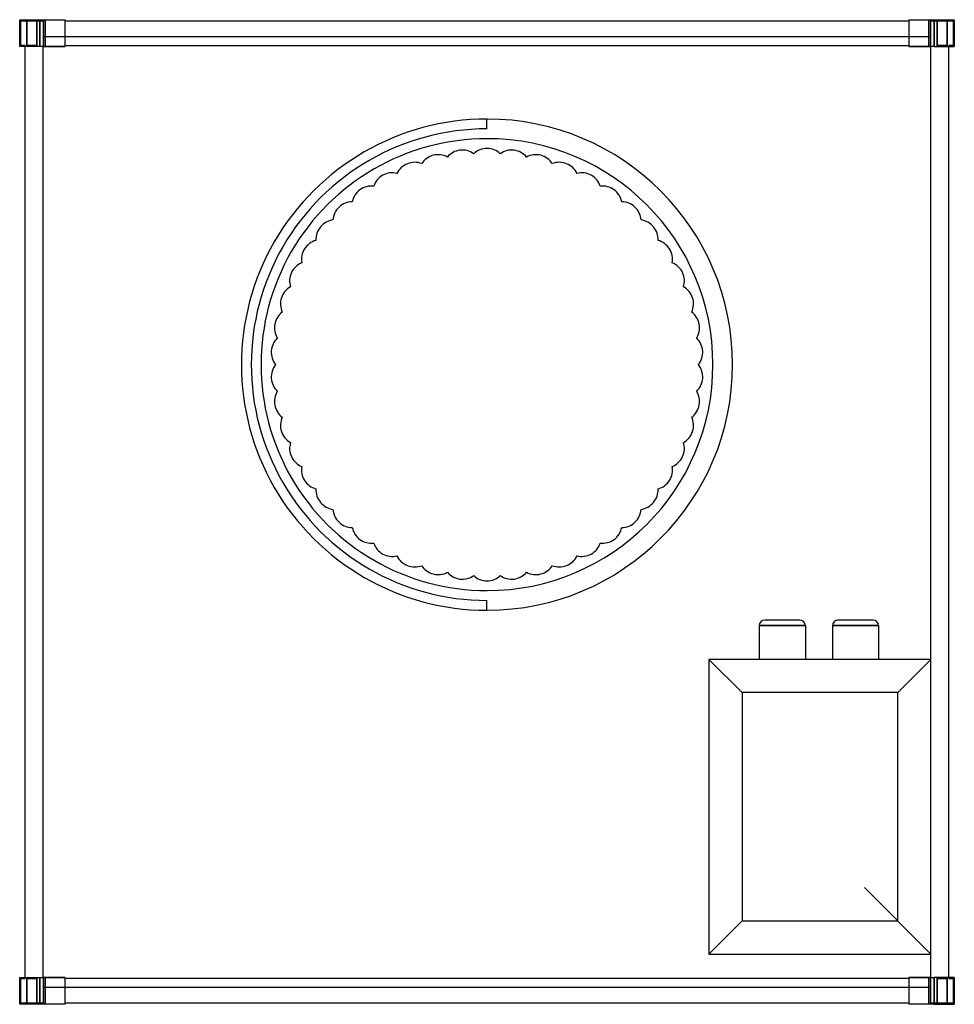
# Model space of a CAD drawing. Header units: millimetres. Extents: x -421 to 421, y -886 to 1.
import ezdxf

# ---------------------------------------------------------------- set-up
doc = ezdxf.new("R2010")
doc.units = ezdxf.units.MM
doc.layers.add('HIDDEN', color=7, linetype='Continuous')
doc.layers.add('THICK', color=7, linetype='Continuous')

msp = doc.modelspace()

# ---------------------------------------------------------------- linework, layer by layer
at = {"layer": 'HIDDEN'}
for p, q in [((-421, 1), (-421, 1)), ((-421, 1), (-421, 1)), ((-414.5, 1), (-414.5, -23.13)), ((-414.5, -23.13), (-414.5, 1)), ((-405.5, -23.13), (-405.5, 1)), ((-405.5, 1), (-405.5, -23.13)), ((-403, 1), (-403, -23.13)), ((-398.1, 1), (-398.1, -23.13)), ((-398.1, 1), (-398.1, -14.13)), ((-398.1, -23.13), (-398.1, 1)), ((-380, 1), (-380, 1)), ((-380, 1), (-380, 1)), ((380, 1), (380, 1)), ((380, 1), (380, 1)), ((380, 0), (380, 0)), ((380, 0), (380, 0)), ((398.1, -23.13), (398.1, 1)), ((398.1, 1), (398.1, -23.13)), ((398.1, -14.13), (398.1, 1)), ((400, -23.13), (400, 0)), ((400, 0), (400, 0)), ((400, 0), (420, 0)), ((403, -23.13), (403, 1)), ((405.5, -23.13), (405.5, 1)), ((405.5, 1), (405.5, -23.13)), ((414.5, 1), (414.5, -23.13)), ((414.5, -23.13), (414.5, 1)), ((420, 0), (420, -22.13)), ((420, 0), (420, 0)), ((421, 1), (421, 1)), ((421, 1), (421, 1)), ((-420, 0), (-420, 0)), ((-420, 0), (-400, 0)), ((-420, -22.13), (-420, 0)), ((-400, 0), (-400, 0)), ((-400, 0), (-400, -23.13)), ((-380, 0), (-380, 0)), ((-380, 0), (-380, 0)), ((-400, -14.13), (400, -14.13)), ((-400, -14.13), (-400, -14.13)), ((-380, -14.13), (-380, -14.13)), ((380, -14.13), (380, -14.13)), ((400, -14.13), (400, -14.13)), ((-421, -23.13), (-421, -23.13)), ((-421, -23.13), (-421, -23.13)), ((-420, -22.13), (-420, -22.13)), ((-416, -22.13), (-420, -22.13)), ((-416, -23.13), (-416, -22.13)), ((-416, -22.13), (-416, -22.13)), ((-416, -23.13), (-416, -23.13)), ((-416, -23.13), (-416, -23.13)), ((-414.38, -23.13), (-414.38, -22.23)), ((-414.38, -22.23), (-414.38, -23.13)), ((-405.62, -22.23), (-414.38, -22.23)), ((-405.62, -23.13), (-405.62, -22.23)), ((-405.62, -22.23), (-405.62, -23.13)), ((-400, -23.13), (-400, -23.13)), ((-400, -861.88), (-400, -23.13)), ((-400, -23.13), (-380, -23.13)), ((-380, -22.13), (-380, -22.13)), ((-380, -22.13), (-380, -22.13)), ((-380, -23.13), (-380, -23.13)), ((-380, -23.13), (-380, -23.13)), ((-380, -23.13), (-380, -23.13)), ((380, -22.13), (380, -22.13)), ((380, -22.13), (380, -22.13)), ((380, -23.13), (380, -23.13)), ((380, -23.13), (400, -23.13)), ((380, -23.13), (380, -23.13)), ((380, -23.13), (380, -23.13)), ((400, -861.88), (400, -23.13)), ((400, -23.13), (400, -23.13)), ((405.62, -23.13), (405.62, -22.23)), ((405.62, -22.23), (405.62, -23.13)), ((414.38, -22.23), (405.62, -22.23)), ((414.38, -23.13), (414.38, -22.23)), ((414.38, -22.23), (414.38, -23.13)), ((416, -22.13), (416, -22.13)), ((416, -22.13), (416, -23.13)), ((420, -22.13), (416, -22.13)), ((416, -23.13), (416, -23.13)), ((416, -23.13), (416, -23.13)), ((420, -22.13), (420, -22.13)), ((421, -23.13), (421, -23.13)), ((421, -23.13), (421, -23.13)), ((0, -88.5), (0, -88.5)), ((0, -97.35), (0, -88.5)), ((0, -97.35), (0, -97.35)), ((-35.68, -122.7), (-35.68, -122.7)), ((-11.96, -119.7), (-11.96, -119.7)), ((11.96, -119.7), (11.96, -119.7)), ((35.68, -122.7), (35.68, -122.7)), ((-58.85, -128.64), (-58.85, -128.64)), ((58.85, -128.64), (58.85, -128.64)), ((-81.08, -137.45), (-81.08, -137.45)), ((81.08, -137.45), (81.08, -137.45)), ((-102.04, -148.97), (-102.04, -148.97)), ((102.04, -148.97), (102.04, -148.97)), ((-121.38, -163.02), (-121.38, -163.02)), ((121.38, -163.02), (121.38, -163.02)), ((-138.81, -179.39), (-138.81, -179.39)), ((138.81, -179.39), (138.81, -179.39)), ((-154.06, -197.82), (-154.06, -197.82)), ((154.06, -197.82), (154.06, -197.82)), ((-166.87, -218.01), (-166.87, -218.01)), ((166.87, -218.01), (166.87, -218.01)), ((-177.05, -239.65), (-177.05, -239.65)), ((177.05, -239.65), (177.05, -239.65)), ((-184.44, -262.39), (-184.44, -262.39)), ((184.44, -262.39), (184.44, -262.39)), ((-188.92, -285.88), (-188.92, -285.88)), ((188.92, -285.88), (188.92, -285.88)), ((-190.43, -309.75), (-190.43, -309.75)), ((190.43, -309.75), (190.43, -309.75)), ((-188.92, -333.62), (-188.92, -333.62)), ((188.92, -333.62), (188.92, -333.62)), ((-184.44, -357.11), (-184.44, -357.11)), ((184.44, -357.11), (184.44, -357.11)), ((-177.05, -379.85), (-177.05, -379.85)), ((177.05, -379.85), (177.05, -379.85)), ((-166.87, -401.49), (-166.87, -401.49)), ((166.87, -401.49), (166.87, -401.49)), ((-154.06, -421.68), (-154.06, -421.68)), ((154.06, -421.68), (154.06, -421.68)), ((-138.81, -440.11), (-138.81, -440.11)), ((138.81, -440.11), (138.81, -440.11)), ((-121.38, -456.48), (-121.38, -456.48)), ((121.38, -456.48), (121.38, -456.48)), ((-102.04, -470.53), (-102.04, -470.53)), ((102.04, -470.53), (102.04, -470.53)), ((-81.08, -482.05), (-81.08, -482.05)), ((81.08, -482.05), (81.08, -482.05)), ((-58.85, -490.86), (-58.85, -490.86)), ((58.85, -490.86), (58.85, -490.86)), ((-35.68, -496.8), (-35.68, -496.8)), ((-11.96, -499.8), (-11.96, -499.8)), ((11.96, -499.8), (11.96, -499.8)), ((35.68, -496.8), (35.68, -496.8)), ((0, -522.15), (0, -522.15)), ((0, -531), (0, -522.15)), ((0, -531), (0, -531)), ((281.8, -539.85), (250.2, -539.85)), ((347.8, -539.85), (316.2, -539.85)), ((266, -544.85), (245.2, -544.85)), ((245.2, -544.85), (266, -544.85)), ((245.2, -544.85), (245.2, -575.25)), ((286.8, -544.85), (266, -544.85)), ((266, -544.85), (286.8, -544.85)), ((286.8, -544.85), (286.8, -575.25)), ((332, -544.85), (311.2, -544.85)), ((311.2, -544.85), (332, -544.85)), ((311.2, -544.85), (311.2, -575.25)), ((352.8, -544.85), (332, -544.85)), ((332, -544.85), (352.8, -544.85)), ((352.8, -544.85), (352.8, -575.25)), ((200, -575.25), (200, -840.75)), ((200, -575.25), (200, -575.25)), ((400, -575.25), (200, -575.25)), ((200, -575.25), (230, -605.25)), ((400, -575.25), (370, -605.25)), ((400, -575.25), (400, -575.25)), ((370, -605.25), (230, -605.25)), ((230, -605.25), (230, -810.75)), ((370, -810.75), (370, -605.25)), ((400, -840.75), (340, -780.75)), ((200, -840.75), (230, -810.75)), ((230, -810.75), (370, -810.75)), ((200, -840.75), (200, -840.75)), ((200, -840.75), (400, -840.75)), ((400, -840.75), (400, -840.75)), ((-421, -861.88), (-421, -861.88)), ((-421, -861.88), (-421, -861.88)), ((-420, -862.88), (-420, -862.88)), ((-420, -862.88), (-416, -862.88)), ((-420, -885), (-420, -862.88)), ((-416, -861.88), (-416, -861.88)), ((-416, -862.88), (-416, -861.88)), ((-416, -861.88), (-416, -861.88)), ((-416, -862.88), (-416, -862.88)), ((-414.5, -861.88), (-414.5, -886)), ((-414.5, -886), (-414.5, -861.88)), ((-414.38, -862.78), (-414.38, -861.88)), ((-414.38, -861.88), (-414.38, -862.78)), ((-414.38, -862.78), (-405.62, -862.78)), ((-405.62, -862.78), (-405.62, -861.88)), ((-405.62, -861.88), (-405.62, -862.78)), ((-405.5, -886), (-405.5, -861.88)), ((-405.5, -861.88), (-405.5, -886)), ((-403, -861.88), (-403, -886)), ((-400, -861.88), (-400, -861.88)), ((-400, -861.88), (-400, -885)), ((-380, -861.88), (-400, -861.88)), ((-398.1, -861.88), (-398.1, -886)), ((-398.1, -886), (-398.1, -861.88)), ((-380, -861.88), (-380, -861.88)), ((-380, -861.88), (-380, -861.88)), ((-380, -861.88), (-380, -861.88)), ((-380, -862.88), (-380, -862.88)), ((-380, -862.88), (-380, -862.88)), ((380, -861.88), (380, -861.88)), ((380, -861.88), (380, -861.88)), ((380, -861.88), (380, -861.88)), ((400, -861.88), (380, -861.88)), ((380, -862.88), (380, -862.88)), ((380, -862.88), (380, -862.88)), ((398.1, -886), (398.1, -861.88)), ((398.1, -861.88), (398.1, -886)), ((400, -861.88), (400, -861.88)), ((400, -885), (400, -861.88)), ((403, -886), (403, -861.88)), ((405.5, -886), (405.5, -861.88)), ((405.5, -861.88), (405.5, -886)), ((405.62, -862.78), (405.62, -861.88)), ((405.62, -861.88), (405.62, -862.78)), ((405.62, -862.78), (414.38, -862.78)), ((414.38, -862.78), (414.38, -861.88)), ((414.38, -861.88), (414.38, -862.78)), ((414.5, -861.88), (414.5, -886)), ((414.5, -886), (414.5, -861.88)), ((416, -861.88), (416, -861.88)), ((416, -861.88), (416, -862.88)), ((416, -861.88), (416, -861.88)), ((416, -862.88), (420, -862.88)), ((416, -862.88), (416, -862.88)), ((420, -862.88), (420, -885)), ((420, -862.88), (420, -862.88)), ((421, -861.88), (421, -861.88)), ((421, -861.88), (421, -861.88)), ((400, -870.88), (-400, -870.88)), ((-400, -870.88), (-400, -870.88)), ((-398.1, -870.88), (-398.1, -886)), ((-380, -870.88), (-380, -870.88)), ((380, -870.88), (380, -870.88)), ((398.1, -886), (398.1, -870.88)), ((400, -870.88), (400, -870.88)), ((-421, -886), (-421, -886)), ((-421, -886), (-421, -886)), ((-420, -885), (-420, -885)), ((-400, -885), (-420, -885)), ((-400, -885), (-400, -885)), ((-380, -885), (-380, -885)), ((-380, -885), (-380, -885)), ((-380, -886), (-380, -886)), ((-380, -886), (-380, -886)), ((380, -885), (380, -885)), ((380, -885), (380, -885)), ((380, -886), (380, -886)), ((380, -886), (380, -886)), ((420, -885), (400, -885)), ((400, -885), (400, -885)), ((420, -885), (420, -885)), ((421, -886), (421, -886)), ((421, -886), (421, -886))]:
    msp.add_line(p, q, dxfattribs=at)
for centre, radius, start, end in [((0, -309.75), 221.25, 89.99998, 270.00002), ((0, -309.75), 221.25, 270.00002, 89.99998), ((0, -309.75), 212.4, 89.99998, 270.00002), ((0, -309.75), 203.55, 89.99998, 270.00002), ((0, -309.75), 203.55, 270.00002, 89.99998), ((0, -132.75), 17.7, 89.99998, 132.49575), ((0, -132.75), 17.7, 47.50427, 89.99998), ((-44.02, -138.31), 17.7, 104.40001, 146.89572), ((-44.02, -138.31), 17.7, 61.90425, 104.40001), ((-22.18, -134.15), 17.7, 97.2, 139.69576), ((-22.18, -134.15), 17.7, 54.70423, 97.2), ((22.18, -134.15), 17.7, 82.80002, 125.29573), ((22.18, -134.15), 17.7, 40.30426, 82.80002), ((44.02, -138.31), 17.7, 75.6, 118.09571), ((44.02, -138.31), 17.7, 33.10424, 75.6), ((-65.16, -145.18), 17.7, 111.59997, 154.09574), ((-65.16, -145.18), 17.7, 69.10427, 111.59997), ((65.16, -145.18), 17.7, 68.39999, 110.89575), ((65.16, -145.18), 17.7, 25.90428, 68.39999), ((-85.27, -154.64), 17.7, 118.79999, 161.29576), ((-85.27, -154.64), 17.7, 76.30428, 118.79999), ((85.27, -154.64), 17.7, 61.19997, 103.69574), ((85.27, -154.64), 17.7, 18.70426, 61.19997), ((-104.04, -166.55), 17.7, 83.50424, 126.00001), ((104.04, -166.55), 17.7, 54.00001, 96.49572), ((-104.04, -166.55), 17.7, 126.00001, 168.49571), ((104.04, -166.55), 17.7, 11.50425, 54.00001), ((-121.16, -180.72), 17.7, 133.20003, 175.69573), ((-121.16, -180.72), 17.7, 90.70426, 133.20003), ((121.16, -180.72), 17.7, 46.79999, 89.29576), ((121.16, -180.72), 17.7, 4.30429, 46.79999), ((-136.38, -196.93), 17.7, 140.39998, 182.89577), ((-136.38, -196.93), 17.7, 97.90428, 140.39998), ((136.38, -196.93), 17.7, 39.59998, 82.09574), ((136.38, -196.93), 17.7, 357.10427, 39.59998), ((-149.45, -214.91), 17.7, 105.10424, 147.6), ((149.45, -214.91), 17.7, 32.40002, 74.89573), ((-149.45, -214.91), 17.7, 147.6, 190.09573), ((149.45, -214.91), 17.7, 349.90425, 32.40002), ((-160.15, -234.39), 17.7, 112.30425, 154.80002), ((160.15, -234.39), 17.7, 25.2, 67.69577), ((-160.15, -234.39), 17.7, 154.80002, 197.29574), ((160.15, -234.39), 17.7, 342.70424, 25.2), ((-168.34, -255.05), 17.7, 119.50427, 161.99998), ((168.34, -255.05), 17.7, 17.99998, 60.49575), ((-168.34, -255.05), 17.7, 161.99998, 204.49576), ((168.34, -255.05), 17.7, 335.50428, 17.99998), ((-173.86, -276.58), 17.7, 126.70429, 169.19999), ((173.86, -276.58), 17.7, 10.80003, 53.29573), ((-173.86, -276.58), 17.7, 169.19999, 211.69572), ((173.86, -276.58), 17.7, 328.30426, 10.80003), ((-176.65, -298.64), 17.7, 133.90425, 176.40001), ((176.65, -298.64), 17.7, 3.60001, 46.09572), ((-176.65, -298.64), 17.7, 176.40001, 218.89574), ((176.65, -298.64), 17.7, 321.10424, 3.60001), ((-176.65, -320.86), 17.7, 141.10426, 183.59999), ((176.65, -320.86), 17.7, 356.39999, 38.89576), ((-176.65, -320.86), 17.7, 183.59999, 226.09575), ((176.65, -320.86), 17.7, 313.90428, 356.39999), ((-173.86, -342.92), 17.7, 148.30428, 190.80001), ((173.86, -342.92), 17.7, 349.19997, 31.69574), ((-173.86, -342.92), 17.7, 190.80001, 233.29571), ((173.86, -342.92), 17.7, 306.70427, 349.19997), ((-168.34, -364.45), 17.7, 155.50424, 198.00002), ((168.34, -364.45), 17.7, 342.00002, 24.49572), ((-168.34, -364.45), 17.7, 198.00002, 240.49573), ((168.34, -364.45), 17.7, 299.50425, 342.00002), ((-160.15, -385.11), 17.7, 162.70426, 205.19998), ((160.15, -385.11), 17.7, 334.8, 17.29576), ((-160.15, -385.11), 17.7, 205.19998, 247.69575), ((160.15, -385.11), 17.7, 292.30423, 334.8), ((-149.45, -404.59), 17.7, 169.90427, 212.4), ((149.45, -404.59), 17.7, 327.59998, 10.09575), ((-149.45, -404.59), 17.7, 212.4, 254.89576), ((149.45, -404.59), 17.7, 285.10427, 327.59998), ((-136.38, -422.57), 17.7, 177.10423, 219.60002), ((136.38, -422.57), 17.7, 320.40002, 2.89573), ((-136.38, -422.57), 17.7, 219.60002, 262.09572), ((136.38, -422.57), 17.7, 277.90426, 320.40002), ((-121.16, -438.78), 17.7, 184.30427, 226.79997), ((121.16, -438.78), 17.7, 313.20001, 355.69571), ((-121.16, -438.78), 17.7, 226.79997, 269.29574), ((121.16, -438.78), 17.7, 270.70424, 313.20001), ((-104.04, -452.95), 17.7, 191.50429, 233.99999), ((104.04, -452.95), 17.7, 305.99999, 348.49575), ((-104.04, -452.95), 17.7, 233.99999, 276.49576), ((104.04, -452.95), 17.7, 263.50428, 305.99999), ((-85.27, -464.86), 17.7, 198.70424, 241.20001), ((85.27, -464.86), 17.7, 298.80003, 341.29574), ((-85.27, -464.86), 17.7, 241.20001, 283.69572), ((-65.16, -474.32), 17.7, 205.90426, 248.40003), ((65.16, -474.32), 17.7, 291.60001, 334.09572), ((85.27, -464.86), 17.7, 256.30426, 298.80003), ((-65.16, -474.32), 17.7, 248.40003, 290.89573), ((-44.02, -481.19), 17.7, 213.10428, 255.59999), ((44.02, -481.19), 17.7, 284.4, 326.89576), ((65.16, -474.32), 17.7, 249.10425, 291.60001), ((-44.02, -481.19), 17.7, 255.59999, 298.09575), ((-22.18, -485.35), 17.7, 220.30424, 262.8), ((-22.18, -485.35), 17.7, 262.8, 305.29577), ((0, -486.75), 17.7, 227.50425, 270.00002), ((0, -486.75), 17.7, 270.00002, 312.49573), ((22.18, -485.35), 17.7, 234.70427, 277.19998), ((22.18, -485.35), 17.7, 277.19998, 319.69574), ((44.02, -481.19), 17.7, 241.90429, 284.4), ((250.2, -544.85), 5, 90.00004, 179.99973), ((281.8, -544.85), 5, 0.00029, 90.00015), ((316.2, -544.85), 5, 89.99987, 179.99973), ((347.8, -544.85), 5, 0.00029, 90.00015)]:
    msp.add_arc(centre, radius, start, end, dxfattribs=at)
at = {"layer": 'THICK'}
for p, q in [((-421, -23.13), (-421, 1)), ((-421, 1), (-403, 1)), ((-403, -23.13), (-403, 1)), ((-403, 1), (-380, 1)), ((-380, -23.13), (-380, 1)), ((-380, 0), (380, 0)), ((380, 1), (403, 1)), ((380, 1), (380, -23.13)), ((403, 1), (421, 1)), ((403, 1), (403, -23.13)), ((421, 1), (421, -23.13)), ((-403, -23.13), (-421, -23.13)), ((-416, -861.88), (-416, -23.13)), ((-380, -23.13), (-403, -23.13)), ((-380, -22.13), (380, -22.13)), ((403, -23.13), (380, -23.13)), ((403, -23.13), (421, -23.13)), ((416, -861.88), (416, -23.13)), ((-421, -861.88), (-403, -861.88)), ((-421, -886), (-421, -861.88)), ((-403, -861.88), (-380, -861.88)), ((-403, -886), (-403, -861.88)), ((-380, -886), (-380, -861.88)), ((380, -862.88), (-380, -862.88)), ((380, -861.88), (380, -886)), ((380, -861.88), (403, -861.88)), ((421, -861.88), (403, -861.88)), ((403, -861.88), (403, -886)), ((421, -861.88), (421, -886)), ((-403, -886), (-421, -886)), ((-380, -886), (-403, -886)), ((380, -885), (-380, -885)), ((403, -886), (380, -886)), ((403, -886), (421, -886))]:
    msp.add_line(p, q, dxfattribs=at)

doc.saveas('drawing.dxf')
